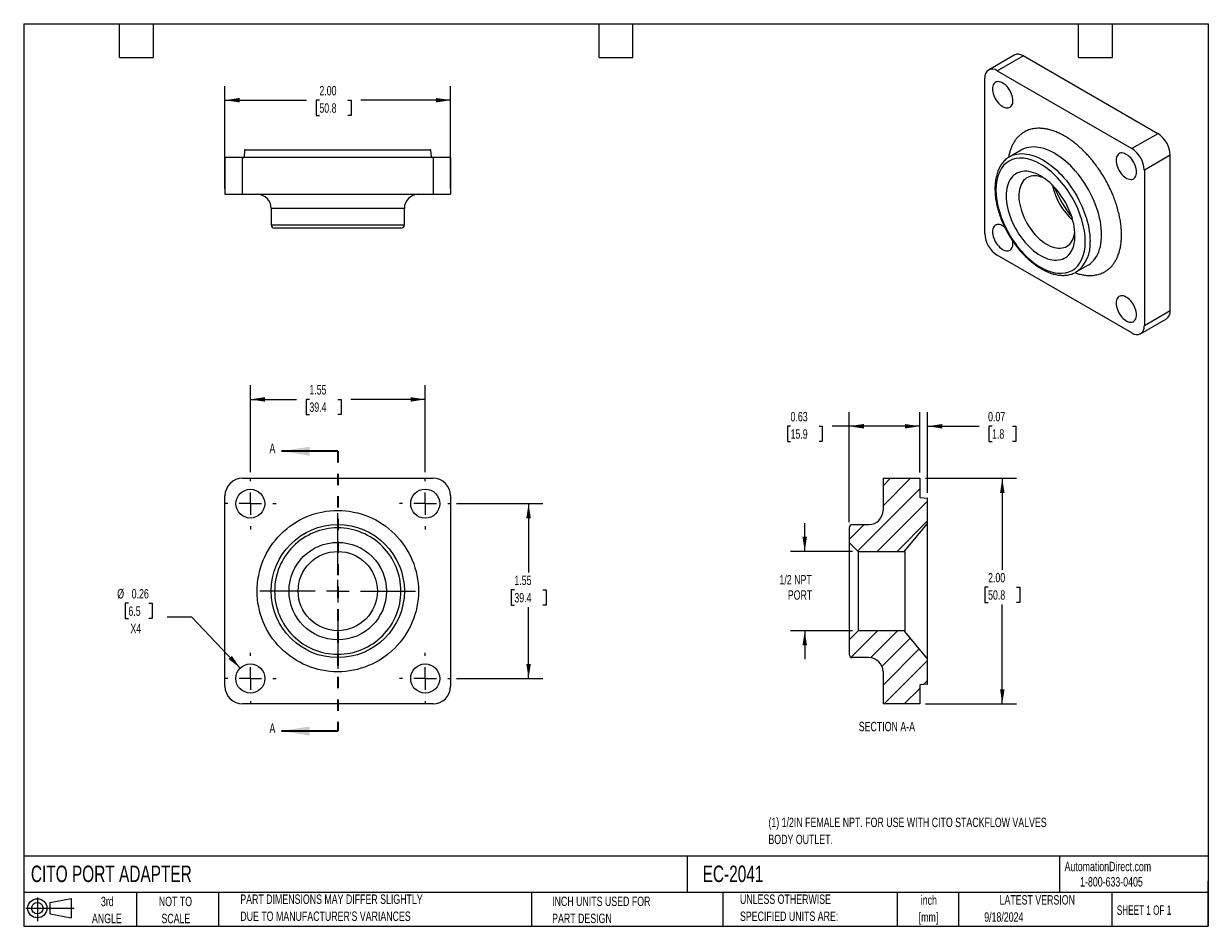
# Model space of a CAD drawing. Header units: inches. Extents: x 0.2 to 10.8, y 0.2 to 8.2.
import ezdxf

# ---------------------------------------------------------------- set-up
doc = ezdxf.new("R2010")
doc.units = ezdxf.units.IN
doc.header["$MEASUREMENT"] = 0
doc.linetypes.add('HIDDEN', pattern=[0.075, 0.05, -0.025])
doc.layers.add('TEXT', color=140, linetype='Continuous', lineweight=25)
doc.styles.add('SLDTEXTSTYLE0', font='TXT', dxfattribs={"width": 0.7})
doc.styles.add('SLDTEXTSTYLE1', font='TXT', dxfattribs={"width": 0.65})
doc.dimstyles.new('SLDDIMSTYLE0', dxfattribs={"dimtxt": 0.084961, "dimasz": 0.13, "dimexe": 0, "dimexo": 0.0625, "dimgap": 0.02124, "dimtad": 0, "dimtih": 1, "dimtoh": 1, "dimrnd": 1e-09, "dimzin": 12, "dimdsep": 46, "dimtxsty": 'SLDTEXTSTYLE0', "dimsah": 1, "dimcen": 0.09, "dimadec": 0, "dimazin": 3, "dimtfac": 1, "dimtofl": 0, "dimtmove": 0, "dimatfit": 3, "dimfxl": 0, "dimfrac": 2, "dimtolj": 1, "dimtzin": 12, "dimarcsym": 0})
doc.dimstyles.new('SLDDIMSTYLE1', dxfattribs={"dimtxt": 0.084961, "dimasz": 0.13, "dimexe": 0, "dimexo": 0.0625, "dimgap": 0.02124, "dimtad": 0, "dimtih": 1, "dimtoh": 1, "dimrnd": 1e-09, "dimdsep": 46, "dimtxsty": 'SLDTEXTSTYLE0', "dimsah": 1, "dimcen": 0, "dimadec": 0, "dimazin": 2, "dimtfac": 1, "dimtofl": 0, "dimtmove": 0, "dimatfit": 3, "dimfxl": 0, "dimfrac": 2, "dimtolj": 1, "dimtzin": 12, "dimarcsym": 0})
doc.dimstyles.new('SLDDIMSTYLE2', dxfattribs={"dimtxt": 0.084961, "dimasz": 0.13, "dimexe": 0, "dimexo": 0.0625, "dimgap": 0.02124, "dimtad": 0, "dimtih": 1, "dimtoh": 1, "dimrnd": 1e-09, "dimzin": 4, "dimdsep": 46, "dimtxsty": 'SLDTEXTSTYLE0', "dimsah": 1, "dimcen": 0.09, "dimadec": 0, "dimazin": 1, "dimtfac": 1, "dimtofl": 0, "dimtmove": 0, "dimatfit": 3, "dimfxl": 0, "dimfrac": 2, "dimtolj": 1, "dimtzin": 12, "dimarcsym": 0})
doc.dimstyles.new('SLDDIMSTYLE3', dxfattribs={"dimtxt": 0.084961, "dimasz": 0.13, "dimexe": 0, "dimexo": 0.0625, "dimgap": 0.02124, "dimtad": 0, "dimtih": 1, "dimtoh": 1, "dimrnd": 1e-09, "dimzin": 12, "dimdsep": 46, "dimtxsty": 'SLDTEXTSTYLE0', "dimsah": 1, "dimcen": 0.09, "dimadec": 0, "dimazin": 3, "dimtfac": 1, "dimtmove": 0, "dimatfit": 0, "dimfxl": 0, "dimfrac": 2, "dimtolj": 1, "dimtzin": 12, "dimarcsym": 0})
doc.dimstyles.new('SLDDIMSTYLE4', dxfattribs={"dimtxt": 0.084961, "dimasz": 0.13, "dimexe": 0, "dimexo": 0.0625, "dimgap": 0.02124, "dimtad": 0, "dimtih": 1, "dimtoh": 1, "dimrnd": 1e-09, "dimdsep": 46, "dimtxsty": 'SLDTEXTSTYLE0', "dimsah": 1, "dimcen": 0.09, "dimadec": 0, "dimazin": 2, "dimtfac": 1, "dimtofl": 0, "dimtmove": 0, "dimatfit": 3, "dimfxl": 0, "dimfrac": 2, "dimtolj": 1, "dimtzin": 12, "dimarcsym": 0})
doc.dimstyles.new('SLDDIMSTYLE5', dxfattribs={"dimtxt": 0.084961, "dimasz": 0.13, "dimexe": 0, "dimexo": 0.0625, "dimgap": 0.02124, "dimtad": 0, "dimtih": 1, "dimtoh": 1, "dimrnd": 1e-09, "dimdsep": 46, "dimtxsty": 'SLDTEXTSTYLE0', "dimsah": 1, "dimcen": 0.09, "dimadec": 0, "dimazin": 2, "dimtfac": 1, "dimtmove": 0, "dimatfit": 0, "dimfxl": 0, "dimfrac": 2, "dimtolj": 1, "dimtzin": 12, "dimarcsym": 0})

# ---------------------------------------------------------------- blocks, each defined once
blk = doc.blocks.new('Block11')
at = {"color": 7, "linetype": 'Continuous', "lineweight": 18}
for p, q in [((0, 0.113), (0.428, 0.113)), ((0.102, 0.209), (0.102, 0)), ((0.216, 0.164), (0.401, 0.198)), ((0.216, 0.063), (0.216, 0.164)), ((0.401, 0.198), (0.401, 0.029)), ((0.216, 0.063), (0.401, 0.029))]:
    blk.add_line(p, q, dxfattribs=at)
for radius in [0.0846, 0.0506]:
    blk.add_circle((0.102, 0.113), radius, dxfattribs=at)
blk = doc.blocks.new('Block12')
at = {"color": 7, "linetype": 'Continuous'}
blk.add_blockref('Block11', (0, 0), dxfattribs=at)
blk = doc.blocks.new('_D')
at = {"color": 7, "linetype": 'Continuous', "lineweight": 0}
for p, q in [((4.087, 3.996), (4.85, 3.996)), ((4.725, 3.996), (4.725, 3.386)), ((4.599, 3.232), (4.571, 3.232)), ((4.571, 3.232), (4.571, 3.097)), ((4.852, 3.232), (4.88, 3.232)), ((4.88, 3.232), (4.88, 3.097)), ((4.571, 3.097), (4.599, 3.097)), ((4.725, 2.446), (4.725, 3.078)), ((4.88, 3.097), (4.852, 3.097)), ((4.087, 2.446), (4.85, 2.446))]:
    blk.add_line(p, q, dxfattribs=at)
at = {"color": 7, "linetype": 'Continuous', "lineweight": 18}
for points in [[(4.725, 3.996), (4.705, 3.866), (4.745, 3.866)], [(4.725, 2.446), (4.745, 2.576), (4.705, 2.576)]]:
    blk.add_solid(points, dxfattribs=at)
at = {"color": 7, "linetype": 'Continuous', "lineweight": 18, "char_height": 0.0833, "attachment_point": 1, "style": 'SLDTEXTSTYLE0'}
for s, insert in [('1.55', (4.599, 3.358)), ('39.4', (4.599, 3.204))]:
    blk.add_mtext(s, dxfattribs=dict(at, insert=insert))
blk = doc.blocks.new('_D_1')
at = {"color": 7, "linetype": 'Continuous', "lineweight": 0}
for p, q in [((2.259, 4.274), (2.259, 5.045)), ((3.809, 4.274), (3.809, 5.045)), ((2.259, 4.92), (2.667, 4.92)), ((2.782, 4.92), (2.753, 4.92)), ((2.753, 4.92), (2.753, 4.785)), ((3.034, 4.92), (3.063, 4.92)), ((3.063, 4.92), (3.063, 4.785)), ((3.809, 4.92), (3.149, 4.92)), ((2.753, 4.785), (2.782, 4.785)), ((3.063, 4.785), (3.034, 4.785))]:
    blk.add_line(p, q, dxfattribs=at)
at = {"color": 7, "linetype": 'Continuous', "lineweight": 18}
for points in [[(2.259, 4.92), (2.389, 4.9), (2.389, 4.94)], [(3.809, 4.92), (3.679, 4.94), (3.679, 4.9)]]:
    blk.add_solid(points, dxfattribs=at)
at = {"color": 7, "linetype": 'Continuous', "lineweight": 18, "char_height": 0.0833, "attachment_point": 1, "style": 'SLDTEXTSTYLE0'}
for s, insert in [('1.55', (2.782, 5.047)), ('39.4', (2.782, 4.893))]:
    blk.add_mtext(s, dxfattribs=dict(at, insert=insert))
blk = doc.blocks.new('_D_2')
at = {"color": 7, "linetype": 'Continuous', "lineweight": 0}
for p, q in [((1.178, 3.113), (1.15, 3.113)), ((1.15, 3.113), (1.15, 2.978)), ((1.36, 3.113), (1.389, 3.113)), ((1.389, 3.113), (1.389, 2.978)), ((1.15, 2.978), (1.178, 2.978)), ((1.389, 2.978), (1.36, 2.978)), ((1.741, 2.99), (1.522, 2.99)), ((2.17, 2.539), (1.741, 2.99))]:
    blk.add_line(p, q, dxfattribs=at)
at = {"color": 7, "linetype": 'Continuous', "lineweight": 18}
blk.add_solid([(2.17, 2.539), (2.095, 2.647), (2.066, 2.619)], dxfattribs=at)
at = {"color": 7, "linetype": 'Continuous', "lineweight": 18, "char_height": 0.0833, "attachment_point": 1, "style": 'SLDTEXTSTYLE0'}
for s, insert in [('%%c', (1.079, 3.239)), ('0.26', (1.207, 3.239)), ('6.5', (1.178, 3.085)), ('X4', (1.196, 2.931))]:
    blk.add_mtext(s, dxfattribs=dict(at, insert=insert))
blk = doc.blocks.new('SW_CENTERMARKSYMBOL_0')
at = {"color": 0, "linetype": 'Continuous', "lineweight": 18}
for p, q in [((0, 0.2), (0, 0.69)), ((-0.2, 0), (-0.69, 0)), ((0, 0), (-0.1, 0)), ((0, 0), (0, 0.1)), ((0, 0), (0, -0.1)), ((0, 0), (0.1, 0)), ((0.2, 0), (0.69, 0)), ((0, -0.2), (0, -0.69))]:
    blk.add_line(p, q, dxfattribs=at)
blk = doc.blocks.new('SW_CENTERMARKSYMBOL_1')
at = {"color": 0, "linetype": 'Continuous', "lineweight": 18}
for p, q in [((0, 0.2), (0, 0.2285)), ((-0.2, 0), (-0.2285, 0)), ((0, 0), (-0.1, 0)), ((0, 0), (0, 0.1)), ((0, 0), (0, -0.1)), ((0, 0), (0.1, 0)), ((0.2, 0), (0.2285, 0)), ((0, -0.2), (0, -0.2285))]:
    blk.add_line(p, q, dxfattribs=at)
blk = doc.blocks.new('SW_CENTERMARKSYMBOL_2')
at = {"color": 0, "linetype": 'Continuous', "lineweight": 18}
for p, q in [((0, 0.2), (0, 0.2285)), ((-0.2, 0), (-0.2285, 0)), ((0, 0), (-0.1, 0)), ((0, 0), (0, 0.1)), ((0, 0), (0, -0.1)), ((0, 0), (0.1, 0)), ((0.2, 0), (0.2285, 0)), ((0, -0.2), (0, -0.2285))]:
    blk.add_line(p, q, dxfattribs=at)
blk = doc.blocks.new('SW_CENTERMARKSYMBOL_3')
at = {"color": 0, "linetype": 'Continuous', "lineweight": 18}
for p, q in [((0, 0.2), (0, 0.2285)), ((-0.2, 0), (-0.2285, 0)), ((0, 0), (-0.1, 0)), ((0, 0), (0, 0.1)), ((0, 0), (0, -0.1)), ((0, 0), (0.1, 0)), ((0.2, 0), (0.2285, 0)), ((0, -0.2), (0, -0.2285))]:
    blk.add_line(p, q, dxfattribs=at)
blk = doc.blocks.new('SW_CENTERMARKSYMBOL_4')
at = {"color": 0, "linetype": 'Continuous', "lineweight": 18}
for p, q in [((0, 0.2), (0, 0.2285)), ((-0.2, 0), (-0.2285, 0)), ((0, 0), (-0.1, 0)), ((0, 0), (0, 0.1)), ((0, 0), (0, -0.1)), ((0, 0), (0.1, 0)), ((0.2, 0), (0.2285, 0)), ((0, -0.2), (0, -0.2285))]:
    blk.add_line(p, q, dxfattribs=at)
blk = doc.blocks.new('_D_3')
at = {"color": 7, "linetype": 'Continuous', "lineweight": 0}
for p, q in [((2.034, 6.788), (2.034, 7.697)), ((4.034, 6.788), (4.034, 7.697)), ((2.034, 7.572), (2.756, 7.572)), ((2.871, 7.572), (2.843, 7.572)), ((2.843, 7.572), (2.843, 7.437)), ((3.124, 7.572), (3.152, 7.572)), ((3.152, 7.572), (3.152, 7.437)), ((4.034, 7.572), (3.239, 7.572)), ((2.843, 7.437), (2.871, 7.437)), ((3.152, 7.437), (3.124, 7.437))]:
    blk.add_line(p, q, dxfattribs=at)
at = {"color": 7, "linetype": 'Continuous', "lineweight": 18}
for points in [[(2.034, 7.572), (2.164, 7.552), (2.164, 7.592)], [(4.034, 7.572), (3.904, 7.592), (3.904, 7.552)]]:
    blk.add_solid(points, dxfattribs=at)
at = {"color": 7, "linetype": 'Continuous', "lineweight": 18, "char_height": 0.0833, "attachment_point": 1, "style": 'SLDTEXTSTYLE0'}
for s, insert in [('2.00', (2.871, 7.698)), ('50.8', (2.871, 7.544))]:
    blk.add_mtext(s, dxfattribs=dict(at, insert=insert))
blk = doc.blocks.new('_D_4')
at = {"color": 7, "linetype": 'Continuous', "lineweight": 0}
for p, q in [((7.173, 3.572), (7.173, 3.822)), ((7.597, 3.572), (7.048, 3.572)), ((7.597, 2.869), (7.048, 2.869)), ((7.173, 2.869), (7.173, 2.619))]:
    blk.add_line(p, q, dxfattribs=at)
at = {"color": 7, "linetype": 'Continuous', "lineweight": 18}
for points in [[(7.173, 3.572), (7.193, 3.702), (7.153, 3.702)], [(7.173, 2.869), (7.153, 2.739), (7.193, 2.739)]]:
    blk.add_solid(points, dxfattribs=at)
at = {"color": 7, "linetype": 'Continuous', "lineweight": 18, "char_height": 0.0833, "attachment_point": 1, "style": 'SLDTEXTSTYLE0'}
for s, insert in [('1/2 NPT', (6.949, 3.363)), ('PORT', (7.023, 3.228))]:
    blk.add_mtext(s, dxfattribs=dict(at, insert=insert))
blk = doc.blocks.new('_D_5')
at = {"color": 7, "linetype": 'Continuous', "lineweight": 0}
for p, q in [((7.567, 3.831), (7.567, 4.807)), ((8.192, 4.271), (8.192, 4.807)), ((7.047, 4.682), (7.019, 4.682)), ((7.019, 4.682), (7.019, 4.547)), ((7.3, 4.682), (7.328, 4.682)), ((7.328, 4.682), (7.328, 4.547)), ((7.567, 4.682), (7.415, 4.682)), ((8.192, 4.682), (7.567, 4.682)), ((7.019, 4.547), (7.047, 4.547)), ((7.328, 4.547), (7.3, 4.547))]:
    blk.add_line(p, q, dxfattribs=at)
at = {"color": 7, "linetype": 'Continuous', "lineweight": 18}
for points in [[(7.567, 4.682), (7.697, 4.662), (7.697, 4.702)], [(8.192, 4.682), (8.062, 4.702), (8.062, 4.662)]]:
    blk.add_solid(points, dxfattribs=at)
at = {"color": 7, "linetype": 'Continuous', "lineweight": 18, "char_height": 0.0833, "attachment_point": 1, "style": 'SLDTEXTSTYLE0'}
for s, insert in [('0.63', (7.047, 4.809)), ('15.9', (7.047, 4.655))]:
    blk.add_mtext(s, dxfattribs=dict(at, insert=insert))
blk = doc.blocks.new('_D_6')
at = {"color": 7, "linetype": 'Continuous', "lineweight": 0}
for p, q in [((8.192, 4.271), (8.192, 4.807)), ((8.262, 4.091), (8.262, 4.807)), ((8.192, 4.682), (7.942, 4.682)), ((8.262, 4.682), (8.718, 4.682)), ((8.833, 4.682), (8.804, 4.682)), ((8.804, 4.682), (8.804, 4.547)), ((9.015, 4.682), (9.043, 4.682)), ((9.043, 4.682), (9.043, 4.547)), ((8.804, 4.547), (8.833, 4.547)), ((9.043, 4.547), (9.015, 4.547))]:
    blk.add_line(p, q, dxfattribs=at)
at = {"color": 7, "linetype": 'Continuous', "lineweight": 18}
for points in [[(8.192, 4.682), (8.062, 4.702), (8.062, 4.662)], [(8.262, 4.682), (8.392, 4.662), (8.392, 4.702)]]:
    blk.add_solid(points, dxfattribs=at)
at = {"color": 7, "linetype": 'Continuous', "lineweight": 18, "char_height": 0.0833, "attachment_point": 1, "style": 'SLDTEXTSTYLE0'}
for s, insert in [('0.07', (8.798, 4.809)), ('1.8', (8.833, 4.655))]:
    blk.add_mtext(s, dxfattribs=dict(at, insert=insert))
blk = doc.blocks.new('_D_7')
at = {"color": 7, "linetype": 'Continuous', "lineweight": 0}
for p, q in [((8.242, 4.221), (9.049, 4.221)), ((8.924, 4.221), (8.924, 3.41)), ((8.798, 3.256), (8.769, 3.256)), ((8.769, 3.256), (8.769, 3.121)), ((9.05, 3.256), (9.079, 3.256)), ((9.079, 3.256), (9.079, 3.121)), ((8.769, 3.121), (8.798, 3.121)), ((8.924, 2.221), (8.924, 3.102)), ((9.079, 3.121), (9.05, 3.121)), ((8.242, 2.221), (9.049, 2.221))]:
    blk.add_line(p, q, dxfattribs=at)
at = {"color": 7, "linetype": 'Continuous', "lineweight": 18}
for points in [[(8.924, 4.221), (8.904, 4.091), (8.944, 4.091)], [(8.924, 2.221), (8.944, 2.351), (8.904, 2.351)]]:
    blk.add_solid(points, dxfattribs=at)
at = {"color": 7, "linetype": 'Continuous', "lineweight": 18, "char_height": 0.0833, "attachment_point": 1, "style": 'SLDTEXTSTYLE0'}
for s, insert in [('2.00', (8.798, 3.382)), ('50.8', (8.798, 3.228))]:
    blk.add_mtext(s, dxfattribs=dict(at, insert=insert))

msp = doc.modelspace()

# ---------------------------------------------------------------- hatches: boundary and pattern name
at = {"linetype": 'Continuous', "lineweight": 18}
h = msp.add_hatch(dxfattribs=at)
h.set_pattern_fill('ANSI31', style=0)
edge = h.paths.add_edge_path(flags=0)
edge.add_line((8.059, 3.572), (8.059, 3.578))
edge.add_line((8.059, 3.578), (8.262, 3.821))
edge.add_line((8.262, 3.821), (8.262, 4.041))
edge.add_arc((8.257, 4.041), 0.005, 360, 445)
edge.add_line((8.258, 4.046), (8.197, 4.052))
edge.add_arc((8.197, 4.057), 0.005, 180, 265, ccw=False)
edge.add_line((8.192, 4.057), (8.192, 4.221))
edge.add_line((8.192, 4.221), (7.867, 4.221))
edge.add_line((7.867, 4.221), (7.867, 3.936))
edge.add_arc((7.742, 3.936), 0.125, -90, 0, ccw=False)
edge.add_line((7.742, 3.811), (7.597, 3.811))
edge.add_arc((7.597, 3.781), 0.03, 90, 180)
edge.add_line((7.567, 3.781), (7.567, 3.652))
edge.add_line((7.567, 3.652), (7.647, 3.572))
edge.add_line((7.647, 3.572), (8.059, 3.572))
h = msp.add_hatch(dxfattribs=at)
h.set_pattern_fill('ANSI31', style=0)
edge = h.paths.add_edge_path(flags=0)
edge.add_line((8.262, 2.4), (8.262, 2.621))
edge.add_line((8.262, 2.621), (8.059, 2.863))
edge.add_line((8.059, 2.863), (8.059, 2.869))
edge.add_line((8.059, 2.869), (7.647, 2.869))
edge.add_line((7.647, 2.869), (7.567, 2.789))
edge.add_line((7.567, 2.789), (7.567, 2.661))
edge.add_arc((7.597, 2.661), 0.03, 180, 270)
edge.add_line((7.597, 2.631), (7.742, 2.631))
edge.add_arc((7.742, 2.506), 0.125, 0, 90, ccw=False)
edge.add_line((7.867, 2.506), (7.867, 2.221))
edge.add_line((7.867, 2.221), (8.192, 2.221))
edge.add_line((8.192, 2.221), (8.192, 2.385))
edge.add_arc((8.197, 2.385), 0.005, 95, 180, ccw=False)
edge.add_line((8.197, 2.39), (8.258, 2.396))
edge.add_arc((8.257, 2.4), 0.005, 275, 360)

# ---------------------------------------------------------------- linework, layer by layer
for p, q in [((9.03, 7.972), (8.801, 7.839)), ((8.879, 7.832), (9.108, 7.964)), ((10.302, 7.275), (9.108, 7.964)), ((8.879, 7.832), (10.072, 7.143)), ((8.768, 6.39), (8.768, 7.768)), ((10.302, 7.275), (10.072, 7.143)), ((2.034, 7.063), (2.034, 6.738)), ((2.19, 7.063), (2.034, 7.063)), ((2.19, 6.738), (2.19, 7.063)), ((3.878, 7.063), (2.19, 7.063)), ((2.208, 7.129), (2.203, 7.068)), ((2.203, 7.068), (3.034, 7.068)), ((3.859, 7.129), (2.208, 7.129)), ((3.034, 7.068), (3.865, 7.068)), ((3.865, 7.068), (3.859, 7.129)), ((4.034, 7.063), (3.878, 7.063)), ((3.878, 7.063), (3.878, 6.738)), ((4.034, 7.063), (4.034, 6.738)), ((9.092, 7.13), (8.99, 7.071)), ((8.99, 7.071), (8.99, 7.072)), ((10.412, 7.084), (10.183, 6.952)), ((10.412, 5.706), (10.412, 7.084)), ((10.183, 6.952), (10.183, 5.573)), ((2.034, 6.738), (2.19, 6.738)), ((2.19, 6.738), (3.878, 6.738)), ((3.878, 6.738), (4.034, 6.738)), ((2.444, 6.613), (2.444, 6.468)), ((3.624, 6.613), (2.444, 6.613)), ((3.624, 6.468), (3.624, 6.613)), ((2.444, 6.468), (3.624, 6.468)), ((3.624, 6.468), (3.624, 6.468)), ((10.072, 5.51), (8.879, 6.199)), ((9.579, 6.05), (9.682, 6.109)), ((9.579, 6.05), (9.579, 6.049)), ((10.412, 5.706), (10.183, 5.573)), ((10.15, 5.502), (10.38, 5.635)), ((2.19, 4.221), (3.878, 4.221)), ((7.867, 4.221), (8.192, 4.221)), ((7.867, 4.221), (7.867, 3.936)), ((8.192, 4.221), (8.192, 4.057)), ((2.034, 2.377), (2.034, 4.065)), ((4.034, 4.065), (4.034, 2.377)), ((8.197, 4.052), (8.258, 4.046)), ((8.262, 3.821), (8.262, 4.041)), ((7.567, 3.781), (7.567, 3.652)), ((7.597, 3.811), (7.742, 3.811)), ((8.059, 3.578), (8.262, 3.821)), ((8.262, 2.621), (8.262, 3.821)), ((7.567, 3.652), (7.647, 3.572)), ((7.567, 3.652), (7.567, 2.789)), ((7.647, 3.572), (8.059, 3.572)), ((7.647, 3.572), (7.647, 2.869)), ((8.059, 3.572), (8.059, 3.578)), ((8.059, 3.572), (8.059, 2.869)), ((7.647, 2.869), (7.567, 2.789)), ((8.059, 2.869), (7.647, 2.869)), ((8.059, 2.863), (8.059, 2.869)), ((8.262, 2.621), (8.059, 2.863)), ((7.567, 2.789), (7.567, 2.661)), ((7.742, 2.631), (7.597, 2.631)), ((8.262, 2.4), (8.262, 2.621)), ((7.867, 2.506), (7.867, 2.221)), ((8.192, 2.385), (8.192, 2.221)), ((8.258, 2.396), (8.197, 2.39)), ((3.878, 2.221), (2.19, 2.221)), ((8.192, 2.221), (7.867, 2.221))]:
    msp.add_line(p, q)
at = {"color": 7, "linetype": 'Continuous', "lineweight": 35}
for p, q in [((3.034, 4.461), (2.534, 4.461)), ((3.034, 1.981), (2.534, 1.981))]:
    msp.add_line(p, q, dxfattribs=at)
at = {"color": 7, "linetype": 'HIDDEN', "lineweight": 35}
msp.add_line((3.034, 4.461), (3.034, 1.981), dxfattribs=at)
at = {"flags": 128}
for points in [[(8.837, 7.672), (8.837, 7.658), (8.84, 7.644), (8.843, 7.63), (8.848, 7.615), (8.854, 7.6), (8.861, 7.586), (8.87, 7.572), (8.879, 7.559), (8.889, 7.547), (8.9, 7.536), (8.911, 7.526), (8.922, 7.518), (8.933, 7.512), (8.945, 7.507), (8.956, 7.504), (8.966, 7.503), (8.976, 7.503), (8.986, 7.506), (8.994, 7.51), (9.001, 7.516), (9.007, 7.524), (9.012, 7.533), (9.016, 7.543), (9.018, 7.555), (9.018, 7.568), (9.018, 7.581), (9.015, 7.595), (9.012, 7.61), (9.007, 7.625), (9.001, 7.639), (8.993, 7.654), (8.985, 7.668), (8.976, 7.681), (8.966, 7.693), (8.955, 7.704), (8.944, 7.713), (8.933, 7.721), (8.921, 7.728), (8.91, 7.733), (8.899, 7.736), (8.888, 7.737), (8.879, 7.736), (8.869, 7.734), (8.861, 7.73), (8.854, 7.724), (8.848, 7.716), (8.843, 7.707), (8.839, 7.696), (8.837, 7.685), (8.837, 7.672)], [(9.682, 6.109), (9.69, 6.114), (9.707, 6.126), (9.722, 6.139), (9.735, 6.154), (9.748, 6.17), (9.76, 6.188), (9.77, 6.208), (9.779, 6.229), (9.787, 6.251), (9.793, 6.274), (9.798, 6.299), (9.801, 6.325), (9.803, 6.351), (9.804, 6.379), (9.803, 6.407), (9.801, 6.436), (9.798, 6.466), (9.793, 6.496), (9.787, 6.527), (9.779, 6.558), (9.77, 6.589), (9.76, 6.621), (9.748, 6.652), (9.735, 6.683), (9.722, 6.714), (9.707, 6.745), (9.69, 6.775), (9.673, 6.805), (9.655, 6.834), (9.636, 6.862), (9.616, 6.89), (9.596, 6.916), (9.574, 6.942), (9.552, 6.966), (9.53, 6.99), (9.507, 7.012), (9.483, 7.033), (9.459, 7.052), (9.435, 7.07), (9.411, 7.086), (9.387, 7.101), (9.363, 7.114), (9.339, 7.126), (9.315, 7.136), (9.291, 7.144), (9.267, 7.15), (9.244, 7.154), (9.222, 7.157), (9.2, 7.158), (9.179, 7.157), (9.158, 7.154), (9.138, 7.15), (9.119, 7.143), (9.101, 7.135), (9.092, 7.13)], [(8.99, 7.072), (8.997, 7.075), (9.015, 7.084), (9.034, 7.09), (9.054, 7.095), (9.075, 7.098), (9.096, 7.099), (9.118, 7.098), (9.141, 7.095), (9.164, 7.091), (9.187, 7.085), (9.211, 7.077), (9.235, 7.067), (9.259, 7.056), (9.283, 7.043), (9.307, 7.028), (9.332, 7.012), (9.356, 6.994), (9.379, 6.975), (9.403, 6.954), (9.426, 6.932), (9.448, 6.909), (9.47, 6.884), (9.492, 6.859), (9.513, 6.832), (9.532, 6.804), (9.552, 6.776), (9.57, 6.747), (9.587, 6.717), (9.603, 6.687), (9.618, 6.657), (9.632, 6.626), (9.645, 6.594), (9.657, 6.563), (9.667, 6.532), (9.676, 6.501), (9.684, 6.47), (9.69, 6.439), (9.695, 6.409), (9.699, 6.379), (9.701, 6.35), (9.702, 6.321)], [(9.933, 7.039), (9.933, 7.026), (9.936, 7.011), (9.939, 6.997), (9.944, 6.982), (9.95, 6.967), (9.957, 6.953), (9.966, 6.939), (9.975, 6.926), (9.985, 6.914), (9.996, 6.903), (10.007, 6.894), (10.018, 6.885), (10.029, 6.879), (10.041, 6.874), (10.052, 6.871), (10.062, 6.87), (10.072, 6.87), (10.082, 6.873), (10.09, 6.877), (10.097, 6.883), (10.103, 6.891), (10.108, 6.9), (10.112, 6.91), (10.114, 6.922), (10.114, 6.935), (10.114, 6.949), (10.111, 6.963), (10.108, 6.977), (10.103, 6.992), (10.097, 7.007), (10.089, 7.021), (10.081, 7.035), (10.072, 7.048), (10.062, 7.06), (10.051, 7.071), (10.04, 7.081), (10.029, 7.089), (10.017, 7.095), (10.006, 7.1), (9.995, 7.103), (9.985, 7.104), (9.975, 7.104), (9.965, 7.101), (9.957, 7.097), (9.95, 7.091), (9.944, 7.083), (9.939, 7.074), (9.935, 7.064), (9.933, 7.052), (9.933, 7.039)], [(9.568, 6.373), (9.568, 6.398), (9.565, 6.423), (9.562, 6.449), (9.557, 6.475), (9.55, 6.501), (9.543, 6.528), (9.534, 6.555), (9.524, 6.582), (9.512, 6.609), (9.499, 6.635), (9.486, 6.661), (9.471, 6.687), (9.455, 6.711), (9.438, 6.736), (9.421, 6.759), (9.403, 6.781), (9.384, 6.802), (9.365, 6.822), (9.345, 6.841), (9.324, 6.858), (9.304, 6.874), (9.283, 6.888), (9.262, 6.901), (9.242, 6.912), (9.221, 6.922), (9.2, 6.929), (9.18, 6.935), (9.16, 6.939), (9.141, 6.942), (9.122, 6.942), (9.104, 6.941), (9.087, 6.937), (9.07, 6.932), (9.054, 6.926), (9.04, 6.917), (9.026, 6.907), (9.013, 6.895), (9.002, 6.881), (8.992, 6.866), (8.983, 6.849), (8.975, 6.831), (8.969, 6.812), (8.964, 6.791), (8.961, 6.77), (8.959, 6.747), (8.958, 6.723), (8.959, 6.699), (8.961, 6.673), (8.965, 6.648), (8.97, 6.621), (8.976, 6.595), (8.984, 6.568), (8.993, 6.541), (9.003, 6.514), (9.015, 6.488), (9.027, 6.461), (9.041, 6.435), (9.056, 6.41), (9.072, 6.385), (9.088, 6.361), (9.106, 6.338), (9.124, 6.315), (9.143, 6.294), (9.162, 6.274), (9.182, 6.256), (9.202, 6.238), (9.223, 6.222), (9.243, 6.208), (9.264, 6.195), (9.285, 6.184), (9.306, 6.175), (9.326, 6.167), (9.347, 6.161), (9.366, 6.157), (9.386, 6.155), (9.405, 6.154), (9.423, 6.156), (9.44, 6.159), (9.457, 6.164), (9.472, 6.171), (9.487, 6.179), (9.501, 6.19), (9.513, 6.202), (9.525, 6.215), (9.535, 6.23), (9.544, 6.247), (9.551, 6.265), (9.557, 6.284), (9.562, 6.305), (9.566, 6.327), (9.568, 6.35), (9.568, 6.373)], [(9.293, 6.882), (9.282, 6.886), (9.264, 6.893), (9.246, 6.898), (9.228, 6.901), (9.211, 6.902), (9.194, 6.901), (9.178, 6.898), (9.163, 6.894), (9.149, 6.888), (9.136, 6.88), (9.124, 6.87), (9.113, 6.859), (9.103, 6.846), (9.095, 6.832), (9.087, 6.816), (9.081, 6.799), (9.077, 6.781), (9.074, 6.761), (9.072, 6.74), (9.071, 6.719), (9.072, 6.697), (9.075, 6.674), (9.079, 6.65), (9.084, 6.626), (9.091, 6.602), (9.099, 6.578), (9.108, 6.554), (9.118, 6.529), (9.13, 6.506), (9.142, 6.482), (9.156, 6.459), (9.171, 6.437), (9.186, 6.416), (9.202, 6.396), (9.219, 6.376), (9.237, 6.358), (9.255, 6.341), (9.273, 6.326), (9.292, 6.312), (9.31, 6.299), (9.329, 6.289), (9.348, 6.279), (9.367, 6.272), (9.385, 6.266), (9.403, 6.262), (9.42, 6.26), (9.437, 6.26), (9.454, 6.262), (9.469, 6.265), (9.484, 6.27), (9.497, 6.277), (9.51, 6.286), (9.522, 6.297), (9.532, 6.309), (9.541, 6.322), (9.549, 6.337), (9.556, 6.354), (9.561, 6.372), (9.565, 6.391), (9.567, 6.407)], [(8.946, 6.446), (8.944, 6.448), (8.933, 6.456), (8.921, 6.462), (8.91, 6.467), (8.899, 6.47), (8.888, 6.471), (8.879, 6.471), (8.869, 6.468), (8.861, 6.464), (8.854, 6.458), (8.848, 6.45), (8.843, 6.441), (8.839, 6.431), (8.837, 6.419), (8.837, 6.406)], [(8.837, 6.406), (8.837, 6.393), (8.84, 6.379), (8.843, 6.364), (8.848, 6.349), (8.854, 6.335), (8.861, 6.32), (8.87, 6.306), (8.879, 6.293), (8.889, 6.281), (8.9, 6.27), (8.911, 6.261), (8.922, 6.253), (8.933, 6.246), (8.945, 6.241), (8.956, 6.238), (8.966, 6.237), (8.976, 6.238), (8.986, 6.24), (8.994, 6.244), (9.001, 6.25), (9.007, 6.258), (9.012, 6.267), (9.016, 6.278), (9.018, 6.289), (9.018, 6.302), (9.018, 6.316), (9.016, 6.324)], [(9.933, 5.774), (9.933, 5.76), (9.936, 5.746), (9.939, 5.731), (9.944, 5.716), (9.95, 5.702), (9.957, 5.687), (9.966, 5.674), (9.975, 5.661), (9.985, 5.649), (9.996, 5.638), (10.007, 5.628), (10.018, 5.62), (10.029, 5.613), (10.041, 5.608), (10.052, 5.605), (10.062, 5.604), (10.072, 5.605), (10.082, 5.607), (10.09, 5.612), (10.097, 5.618), (10.103, 5.625), (10.108, 5.634), (10.112, 5.645), (10.114, 5.657), (10.114, 5.669), (10.114, 5.683), (10.111, 5.697), (10.108, 5.712), (10.103, 5.726), (10.097, 5.741), (10.089, 5.755), (10.081, 5.769), (10.072, 5.782), (10.062, 5.794), (10.051, 5.805), (10.04, 5.815), (10.029, 5.823), (10.017, 5.83), (10.006, 5.834), (9.995, 5.838), (9.985, 5.839), (9.975, 5.838), (9.965, 5.836), (9.957, 5.831), (9.95, 5.825), (9.944, 5.818), (9.939, 5.809), (9.935, 5.798), (9.933, 5.786), (9.933, 5.774)]]:
    msp.add_lwpolyline(points, dxfattribs=at)
for centre, radius in [((2.259, 3.996), 0.128), ((3.809, 3.996), 0.129), ((3.034, 3.221), 0.59), ((3.034, 3.221), 0.432), ((3.034, 3.221), 0.351), ((2.259, 2.446), 0.129), ((3.809, 2.446), 0.129)]:
    msp.add_circle(centre, radius)
for centre, radius, start, end in [((9.063, 7.904), 0.0757, 53.1466, 115.5429), ((8.836, 7.779), 0.0683, 51.1471, 188.8636), ((10.174, 7.074), 0.239, 2.5201, 57.4799), ((9.944, 6.941), 0.239, 2.5202, 57.4798), ((2.198, 7.068), 0.005, 270, 355), ((2.213, 7.128), 0.005, 90, 175), ((3.854, 7.128), 0.005, 5, 90), ((3.87, 7.068), 0.005, 185, 270), ((2.319, 6.613), 0.125, 360, 90), ((3.749, 6.613), 0.125, 90, 180), ((9.932, 6.934), 0.574, 191.837, 228.1576), ((10.342, 7.171), 1.024, 201.3317, 218.6629), ((2.474, 6.468), 0.03, 180, 270), ((3.594, 6.468), 0.03, 270, 360), ((9.007, 6.4), 0.239, 182.5202, 237.4798), ((9.407, 6.291), 0.296, 305.6263, 5.9361), ((10.333, 5.699), 0.0798, 306.2403, 5.0718), ((10.115, 5.563), 0.0683, 231.1471, 8.8636), ((2.19, 4.065), 0.156, 90, 180), ((3.878, 4.065), 0.156, 0, 90), ((8.197, 4.057), 0.005, 180, 265), ((8.257, 4.041), 0.005, 360, 85), ((7.742, 3.936), 0.125, 270, 0), ((7.597, 3.781), 0.03, 90, 180), ((7.597, 2.661), 0.03, 180, 270), ((7.742, 2.506), 0.125, 360, 90), ((2.19, 2.377), 0.156, 180, 270), ((3.878, 2.377), 0.156, 270, 0), ((8.197, 2.385), 0.005, 95, 180), ((8.257, 2.4), 0.005, 275, 0)]:
    msp.add_arc(centre, radius, start, end)
for points, knots in [([(9.568, 6.044), (9.574, 6.042), (9.593, 6.034), (9.625, 6.026), (9.66, 6.02), (9.693, 6.018), (9.723, 6.018), (9.757, 6.023), (9.795, 6.033), (9.829, 6.049), (9.857, 6.067), (9.879, 6.085), (9.899, 6.106), (9.916, 6.13), (9.932, 6.156), (9.946, 6.186), (9.959, 6.219), (9.969, 6.257), (9.976, 6.296), (9.98, 6.337), (9.981, 6.379), (9.98, 6.422), (9.976, 6.467), (9.969, 6.515), (9.959, 6.564), (9.946, 6.612), (9.932, 6.658), (9.916, 6.702), (9.896, 6.754), (9.868, 6.812), (9.837, 6.87), (9.808, 6.919), (9.781, 6.96), (9.752, 6.999), (9.723, 7.037), (9.693, 7.072), (9.66, 7.108), (9.625, 7.143), (9.587, 7.176), (9.55, 7.206), (9.512, 7.232), (9.475, 7.255), (9.438, 7.275), (9.401, 7.291), (9.364, 7.305), (9.326, 7.315), (9.291, 7.321), (9.258, 7.323), (9.228, 7.323), (9.194, 7.319), (9.156, 7.309), (9.122, 7.293), (9.094, 7.274), (9.072, 7.256), (9.052, 7.235), (9.034, 7.211), (9.019, 7.185), (9.004, 7.156), (8.992, 7.122), (8.983, 7.091), (8.98, 7.071), (8.979, 7.064)], [0, 0, 0, 0, 0.008593, 0.026438, 0.044314, 0.059833, 0.07532, 0.090845, 0.114597, 0.138355, 0.154206, 0.170021, 0.185877, 0.201396, 0.216883, 0.232408, 0.250278, 0.268125, 0.28551, 0.302346, 0.319208, 0.336065, 0.352903, 0.370288, 0.388132, 0.406008, 0.421528, 0.437014, 0.45254, 0.476291, 0.50005, 0.5159, 0.531715, 0.547571, 0.563091, 0.578577, 0.594103, 0.611972, 0.629819, 0.647204, 0.66404, 0.680903, 0.697759, 0.714597, 0.731982, 0.749826, 0.767703, 0.783222, 0.798709, 0.814234, 0.837985, 0.861744, 0.877594, 0.893409, 0.909266, 0.924785, 0.940272, 0.955797, 0.973666, 0.991513, 1, 1, 1, 1]), ([(2.213, 7.133), (2.213, 7.133), (2.3, 7.133), (2.608, 7.133), (2.816, 7.133), (3.251, 7.133), (3.46, 7.133), (3.768, 7.133), (3.854, 7.133), (3.854, 7.133)], [0, 0, 0, 0, 0.25, 0.25, 0.5, 0.5, 0.75, 0.75, 1, 1, 1, 1]), ([(8.991, 7.072), (8.986, 7.069), (8.976, 7.063), (8.961, 7.052), (8.946, 7.038), (8.931, 7.023), (8.918, 7.006), (8.907, 6.989), (8.897, 6.971), (8.888, 6.952), (8.881, 6.932), (8.874, 6.911), (8.869, 6.889), (8.864, 6.866), (8.861, 6.842), (8.859, 6.817), (8.859, 6.792), (8.859, 6.767), (8.861, 6.74), (8.863, 6.714), (8.867, 6.687), (8.872, 6.659), (8.878, 6.632), (8.885, 6.604), (8.893, 6.577), (8.903, 6.549), (8.912, 6.522), (8.923, 6.495), (8.934, 6.47), (8.945, 6.447), (8.955, 6.428), (8.965, 6.407), (8.974, 6.393), (8.979, 6.384)], [0, 0, 0, 0, 0.02699, 0.061234, 0.095991, 0.131342, 0.167347, 0.200111, 0.233058, 0.266168, 0.299415, 0.332769, 0.366201, 0.399681, 0.433187, 0.466697, 0.500196, 0.533667, 0.567102, 0.600492, 0.633829, 0.667104, 0.700303, 0.733407, 0.766386, 0.799185, 0.831705, 0.863742, 0.894796, 0.923246, 0.945678, 0.966433, 1, 1, 1, 1]), ([(9.263, 6.091), (9.158, 6.152), (9.058, 6.258), (8.909, 6.515), (8.868, 6.655), (8.868, 6.898), (8.909, 6.99), (9.058, 7.076), (9.158, 7.066), (9.368, 6.945), (9.469, 6.838), (9.617, 6.581), (9.659, 6.441), (9.659, 6.198), (9.617, 6.106), (9.469, 6.021), (9.368, 6.031), (9.263, 6.091)], [0, 0, 0, 0, 0.125, 0.125, 0.25, 0.25, 0.375, 0.375, 0.5, 0.5, 0.625, 0.625, 0.75, 0.75, 0.875, 0.875, 1, 1, 1, 1]), ([(3.594, 6.438), (3.594, 6.438), (3.535, 6.438), (3.325, 6.438), (3.182, 6.438), (2.885, 6.438), (2.743, 6.438), (2.533, 6.438), (2.474, 6.438), (2.474, 6.438)], [0, 0, 0, 0, 0.25, 0.25, 0.5, 0.5, 0.75, 0.75, 1, 1, 1, 1]), ([(8.979, 6.384), (8.984, 6.374), (8.992, 6.361), (9.005, 6.341), (9.015, 6.325), (9.029, 6.306), (9.043, 6.286), (9.059, 6.266), (9.075, 6.245), (9.092, 6.225), (9.111, 6.206), (9.129, 6.186), (9.148, 6.168), (9.168, 6.15), (9.188, 6.133), (9.209, 6.117), (9.23, 6.102), (9.251, 6.089), (9.272, 6.076), (9.293, 6.064), (9.315, 6.054), (9.336, 6.045), (9.357, 6.037), (9.379, 6.031), (9.4, 6.026), (9.421, 6.022), (9.442, 6.02), (9.462, 6.019), (9.482, 6.02), (9.502, 6.022), (9.521, 6.026), (9.54, 6.031), (9.558, 6.039), (9.571, 6.045), (9.577, 6.049), (9.578, 6.049)], [0, 0, 0, 0, 0.036711, 0.0515, 0.076048, 0.101499, 0.128766, 0.157187, 0.186493, 0.216471, 0.246971, 0.277883, 0.309124, 0.340632, 0.372358, 0.404266, 0.436328, 0.468519, 0.500822, 0.533222, 0.565708, 0.598265, 0.630885, 0.663556, 0.696271, 0.729022, 0.761804, 0.794615, 0.827463, 0.860364, 0.893347, 0.926457, 0.959758, 0.993326, 1, 1, 1, 1]), ([(3.034, 2.506), (3.223, 2.506), (3.405, 2.581), (3.673, 2.85), (3.749, 3.031), (3.749, 3.41), (3.673, 3.592), (3.405, 3.86), (3.223, 3.936), (2.844, 3.936), (2.663, 3.86), (2.394, 3.592), (2.319, 3.41), (2.319, 3.031), (2.394, 2.85), (2.663, 2.581), (2.844, 2.506), (3.034, 2.506)], [0, 0, 0, 0, 0.125, 0.125, 0.25, 0.25, 0.375, 0.375, 0.5, 0.5, 0.625, 0.625, 0.75, 0.75, 0.875, 0.875, 1, 1, 1, 1]), ([(3.034, 2.661), (2.885, 2.661), (2.743, 2.72), (2.533, 2.93), (2.474, 3.072), (2.474, 3.369), (2.533, 3.512), (2.743, 3.722), (2.885, 3.781), (3.182, 3.781), (3.325, 3.722), (3.535, 3.512), (3.594, 3.369), (3.594, 3.072), (3.535, 2.93), (3.325, 2.72), (3.182, 2.661), (3.034, 2.661)], [0, 0, 0, 0, 0.125, 0.125, 0.25, 0.25, 0.375, 0.375, 0.5, 0.5, 0.625, 0.625, 0.75, 0.75, 0.875, 0.875, 1, 1, 1, 1])]:
    msp.add_open_spline(points, degree=3, knots=knots)
at = {"color": 7, "linetype": 'Continuous', "lineweight": 35}
for points in [[(2.534, 4.461), (2.784, 4.421), (2.784, 4.501)], [(2.534, 1.981), (2.784, 1.941), (2.784, 2.021)]]:
    msp.add_solid(points, dxfattribs=at)
at = {"layer": 'TEXT'}
for p, q in [((0.25, 8.25), (10.75, 8.25)), ((0.25, 8.25), (0.25, 0.25)), ((1.1, 7.95), (1.1, 8.25)), ((1.4, 7.95), (1.4, 8.25)), ((5.35, 7.95), (5.35, 8.25)), ((5.65, 7.95), (5.65, 8.25)), ((9.6, 7.95), (9.6, 8.25)), ((9.9, 7.95), (9.9, 8.25)), ((10.75, 8.25), (10.75, 0.25)), ((1.1, 7.95), (1.4, 7.95)), ((5.35, 7.95), (5.65, 7.95)), ((9.6, 7.95), (9.9, 7.95)), ((10.75, 0.871), (0.25, 0.871)), ((6.132, 0.871), (6.132, 0.55)), ((9.432, 0.871), (9.432, 0.55)), ((10.75, 0.25), (10.75, 0.65)), ((10.75, 0.55), (0.25, 0.55)), ((1.25, 0.55), (1.25, 0.25)), ((1.977, 0.55), (1.977, 0.25)), ((4.75, 0.55), (4.75, 0.25)), ((6.448, 0.55), (6.448, 0.25)), ((7.993, 0.55), (7.993, 0.25)), ((8.536, 0.55), (8.536, 0.25)), ((9.896, 0.55), (9.896, 0.25)), ((0.25, 0.25), (10.75, 0.25))]:
    msp.add_line(p, q, dxfattribs=at)

# ---------------------------------------------------------------- block references
at = {"color": 7, "linetype": 'Continuous', "lineweight": 0}
for name, p in [('SW_CENTERMARKSYMBOL_4', (2.259, 3.996)), ('SW_CENTERMARKSYMBOL_3', (3.809, 3.996)), ('SW_CENTERMARKSYMBOL_0', (3.034, 3.221)), ('SW_CENTERMARKSYMBOL_1', (2.259, 2.446)), ('SW_CENTERMARKSYMBOL_2', (3.809, 2.446))]:
    msp.add_blockref(name, p, dxfattribs=at)
at = {"layer": 'TEXT'}
msp.add_blockref('Block12', (0.269, 0.297), dxfattribs=at)

# ---------------------------------------------------------------- texts
at = {"color": 7, "linetype": 'Continuous', "char_height": 0.085, "attachment_point": 1, "style": 'SLDTEXTSTYLE0'}
for insert in [(2.428, 4.528), (2.428, 2.048)]:
    msp.add_mtext('A', dxfattribs=dict(at, insert=insert))
at = {"color": 7, "linetype": 'Continuous', "lineweight": 0, "char_height": 0.08333, "style": 'SLDTEXTSTYLE0'}
for s, insert, attachment_point in [('SECTION A-A', (7.901, 2.062), 2), ('(1) 1/2IN FEMALE NPT. FOR USE WITH CITO STACKFLOW VALVES', (6.851, 1.213), 1), ('BODY OUTLET.', (6.851, 1.062), 1)]:
    msp.add_mtext(s, dxfattribs=dict(at, insert=insert, attachment_point=attachment_point))
at = {"color": 179, "linetype": 'Continuous', "lineweight": 18, "char_height": 0.08333, "attachment_point": 1, "style": 'SLDTEXTSTYLE0'}
for s, insert in [('AutomationDirect.com', (9.476, 0.822)), ('1-800-633-0405', (9.614, 0.686))]:
    msp.add_mtext(s, dxfattribs=dict(at, insert=insert))
at = {"layer": 'TEXT'}
for s, insert, char_height, attachment_point, style in [('CITO PORT ADAPTER', (0.314, 0.788), 0.14583, 1, 'SLDTEXTSTYLE0'), ('EC-2041', (6.268, 0.788), 0.1458, 1, 'SLDTEXTSTYLE0'), ('PART DIMENSIONS MAY DIFFER SLIGHTLY', (2.17, 0.532), 0.08333, 1, 'SLDTEXTSTYLE0'), ('UNLESS OTHERWISE', (6.599, 0.532), 0.08333, 1, 'SLDTEXTSTYLE0'), ('inch', (8.273, 0.524), 0.0833, 2, 'SLDTEXTSTYLE0'), ('LATEST VERSION', (9.234, 0.526), 0.08333, 2, 'SLDTEXTSTYLE0'), ('3rd', (0.991, 0.512), 0.0833, 2, 'SLDTEXTSTYLE0'), ('NOT TO', (1.595, 0.512), 0.0833, 2, 'SLDTEXTSTYLE0'), ('INCH UNITS USED FOR', (4.934, 0.513), 0.08333, 1, 'SLDTEXTSTYLE0'), ('SHEET 1 OF 1', (9.939, 0.435), 0.08333, 1, 'SLDTEXTSTYLE1'), ('ANGLE', (0.987, 0.361), 0.0833, 2, 'SLDTEXTSTYLE0'), ('SCALE', (1.599, 0.361), 0.0833, 2, 'SLDTEXTSTYLE0'), ("DUE TO MANUFACTURER'S VARIANCES", (2.17, 0.381), 0.08333, 1, 'SLDTEXTSTYLE0'), ('PART DESIGN', (4.934, 0.362), 0.08333, 1, 'SLDTEXTSTYLE0'), ('SPECIFIED UNITS ARE:', (6.599, 0.381), 0.08333, 1, 'SLDTEXTSTYLE0'), ('[mm]', (8.27, 0.373), 0.0833, 2, 'SLDTEXTSTYLE0'), ('9/18/2024', (8.764, 0.374), 0.0833, 1, 'SLDTEXTSTYLE0')]:
    msp.add_mtext(s, dxfattribs=dict(at, insert=insert, char_height=char_height, attachment_point=attachment_point, style=style))

# ---------------------------------------------------------------- dimensions: what is measured, and where the dimension line sits
at = {"color": 7, "linetype": 'Continuous', "lineweight": 18}
for base, p1, p2, angle, dimstyle, picture, middle in [((4.034, 7.572), (2.034, 6.738), (4.034, 6.738), 0, 'SLDDIMSTYLE2', '_D_3', (2.997, 7.572)), ((7.567110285, 4.682178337), (8.192110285, 4.220906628), (7.567110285, 3.780623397), 0, 'SLDDIMSTYLE4', '_D_5', (7.173360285, 4.682178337)), ((8.192, 4.682), (8.262, 4.041), (8.192, 4.221), 0, 'SLDDIMSTYLE5', '_D_6', (8.924, 4.682)), ((8.924, 2.221), (8.192, 4.221), (8.192, 2.221), 90, 'SLDDIMSTYLE2', '_D_7', (8.924, 3.256)), ((4.725, 2.446), (4.037, 3.996), (4.037, 2.446), 90, 'SLDDIMSTYLE0', '_D', (4.725, 3.232))]:
    dim = msp.add_linear_dim(base=base, p1=p1, p2=p2, angle=angle, dimstyle=dimstyle, dxfattribs=at)
    dim.commit()
    dim.dimension.update_dxf_attribs({"geometry": picture, "text_midpoint": middle, "dimtype": 160})
dim = msp.add_linear_dim(base=(2.259, 4.92), p1=(3.809, 4.224), p2=(2.259, 4.224), dimstyle='SLDDIMSTYLE0', dxfattribs=at)
dim.commit()
dim.dimension.update_dxf_attribs({"geometry": '_D_1', "text_midpoint": (2.908, 4.92), "dimtype": 160})
dim = msp.add_linear_dim(base=(7.173, 2.869), p1=(7.647, 3.572), p2=(7.647, 2.869), angle=90, text='1/2 NPT\\PPORT', dimstyle='SLDDIMSTYLE3', dxfattribs=at)
dim.commit()
dim.dimension.update_dxf_attribs({"geometry": '_D_4', "text_midpoint": (7.173, 3.256), "dimtype": 160})
dim = msp.add_diameter_dim_2p(p1=(2.347, 2.353), p2=(2.17, 2.539), text='<>\\PX4', dimstyle='SLDDIMSTYLE1', dxfattribs=at)
dim.commit()
dim.dimension.update_dxf_attribs({"geometry": '_D_2', "text_midpoint": (1.269, 3.033), "dimtype": 163})

doc.saveas('drawing.dxf')
